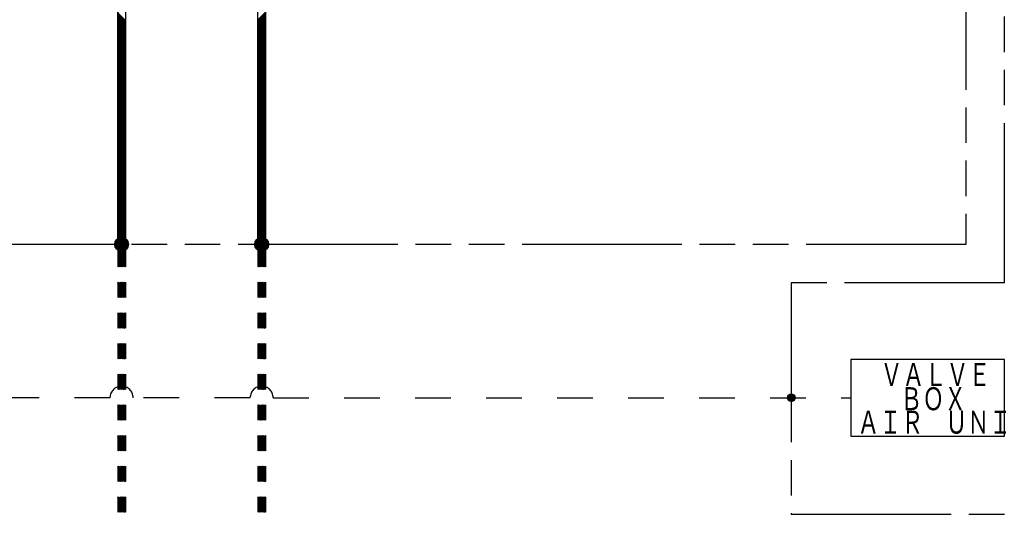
# Model space of a CAD drawing. Header units: millimetres. Extents: x 0 to 840, y 0 to 591.
# Tile 20 of 27: x 544 to 672, y 221 to 286. Entities that reach past the tile are written whole.
import ezdxf

# ---------------------------------------------------------------- set-up
doc = ezdxf.new("R2010")
doc.units = ezdxf.units.MM
doc.header["$LTSCALE"] = 46.255
doc.linetypes.add('DOT', pattern=[0.2, 0.1, -0.1])
doc.linetypes.add('PHANTOM', pattern=[0.8, 0.45, -0.05, 0.1, -0.05, 0.1, -0.05])
for name, color, linetype in [('0001_01', 7, 'CONTINUOUS'), ('0001_03', 7, 'CONTINUOUS'), ('0001_04', 7, 'CONTINUOUS')]:
    doc.layers.add(name, color=color, linetype=linetype)
doc.styles.add('TEXTSTYLE_2', font='txt', dxfattribs={"width": 0.7})

msp = doc.modelspace()

# ---------------------------------------------------------------- linework, layer by layer
at = {"layer": '0001_01', "color": 2, "linetype": 'PHANTOM'}
for p, q in [((666.93, 445.39), (666.93, 256.39)), ((671.93, 251.39), (671.93, 445.39)), ((666.93, 256.39), (388.41, 256.39)), ((671.93, 251.39), (644.18, 251.39)), ((644.18, 251.39), (644.18, 221.19)), ((644.18, 221.19), (814.13, 221.19))]:
    msp.add_line(p, q, dxfattribs=at)
at = {"layer": '0001_01', "color": 2, "linetype": 'Continuous'}
for p, q in [((574.69, 256.39), (574.69, 365.74)), ((575.69, 366.74), (575.69, 256.39)), ((556.44, 343.94), (556.44, 256.39)), ((557.44, 343.94), (557.44, 256.39)), ((556.44, 256.2), (556.44, 253.45)), ((557.44, 256.2), (557.44, 253.45)), ((574.68, 256.2), (574.68, 253.45)), ((575.68, 256.2), (575.68, 253.45)), ((556.44, 251.45), (556.44, 249.45)), ((557.44, 251.45), (557.44, 249.45)), ((574.68, 251.45), (574.68, 249.45)), ((575.68, 251.45), (575.68, 249.45)), ((556.44, 247.45), (556.44, 245.45)), ((557.44, 247.45), (557.44, 245.45)), ((574.68, 247.45), (574.68, 245.45)), ((575.68, 247.45), (575.68, 245.45)), ((556.44, 243.45), (556.44, 241.45)), ((557.44, 243.45), (557.44, 241.45)), ((574.68, 243.45), (574.68, 241.45)), ((575.68, 243.45), (575.68, 241.45)), ((671.93, 241.39), (651.93, 241.39)), ((651.93, 241.39), (651.93, 231.39)), ((671.93, 231.39), (671.93, 241.39)), ((556.44, 239.45), (556.44, 237.45)), ((557.44, 239.45), (557.44, 237.45)), ((574.68, 239.45), (574.68, 237.45)), ((575.68, 239.45), (575.68, 237.45)), ((556.44, 235.45), (556.44, 233.45)), ((557.44, 235.45), (557.44, 233.45)), ((574.68, 235.45), (574.68, 233.45)), ((575.68, 235.45), (575.68, 233.45)), ((556.44, 231.45), (556.44, 229.45)), ((557.44, 231.45), (557.44, 229.45)), ((574.68, 231.45), (574.68, 229.45)), ((575.68, 231.45), (575.68, 229.45)), ((651.93, 231.39), (671.93, 231.39)), ((556.44, 227.45), (556.44, 225.45)), ((557.44, 227.45), (557.44, 225.45)), ((574.68, 227.45), (574.68, 225.45)), ((575.68, 227.45), (575.68, 225.45)), ((556.44, 223.45), (556.44, 221.45)), ((557.44, 223.45), (557.44, 221.45)), ((574.68, 223.45), (574.68, 221.45)), ((575.68, 223.45), (575.68, 221.45))]:
    msp.add_line(p, q, dxfattribs=at)
at = {"layer": '0001_01', "color": 2, "linetype": 'DOT'}
for p, q in [((555.43, 236.39), (528.43, 236.39)), ((573.68, 236.39), (558.43, 236.39)), ((576.68, 236.39), (651.93, 236.39))]:
    msp.add_line(p, q, dxfattribs=at)
at = {"layer": '0001_01', "color": 2, "linetype": 'Continuous'}
for centre, radius in [((556.93, 256.39), 0.9), ((575.18, 256.39), 0.9), ((644.18, 236.39), 0.5)]:
    msp.add_circle(centre, radius, dxfattribs=at)
at = {"layer": '0001_01', "color": 2, "linetype": 'DOT'}
for centre in [(556.93, 236.39), (575.18, 236.39)]:
    msp.add_arc(centre, 1.5, 0, 180, dxfattribs=at)
at = {"layer": '0001_04', "color": 5, "linetype": 'Continuous'}
for p, q in [((556.44, 256.39), (556.44, 342.65)), ((557.44, 342.65), (557.44, 256.39)), ((556.44, 286.57), (557.44, 285.57)), ((556.44, 286.43), (557.44, 285.43)), ((556.44, 286.29), (557.44, 285.29)), ((556.44, 286.15), (557.44, 285.15)), ((574.69, 285.65), (575.69, 286.65)), ((574.69, 285.51), (575.69, 286.51)), ((574.69, 285.37), (575.69, 286.37)), ((574.69, 285.22), (575.69, 286.22)), ((574.69, 285.08), (575.69, 286.08)), ((556.44, 286.01), (557.44, 285.01)), ((556.44, 285.87), (557.44, 284.87)), ((556.44, 285.73), (557.44, 284.73)), ((556.44, 285.58), (557.44, 284.58)), ((556.44, 285.44), (557.44, 284.44)), ((556.44, 285.3), (557.44, 284.3)), ((556.44, 285.16), (557.44, 284.16)), ((556.44, 285.02), (557.44, 284.02)), ((556.44, 284.88), (557.44, 283.88)), ((574.69, 284.94), (575.69, 285.94)), ((574.69, 284.8), (575.69, 285.8)), ((574.69, 284.66), (575.69, 285.66)), ((574.69, 284.52), (575.69, 285.52)), ((574.69, 284.38), (575.69, 285.38)), ((574.69, 284.23), (575.69, 285.23)), ((574.69, 284.09), (575.69, 285.09)), ((574.69, 283.95), (575.69, 284.95)), ((574.69, 283.81), (575.69, 284.81)), ((556.44, 284.74), (557.44, 283.74)), ((556.44, 284.59), (557.44, 283.59)), ((556.44, 284.45), (557.44, 283.45)), ((556.44, 284.31), (557.44, 283.31)), ((556.44, 284.17), (557.44, 283.17)), ((556.44, 284.03), (557.44, 283.03)), ((556.44, 283.89), (557.44, 282.89)), ((556.44, 283.75), (557.44, 282.75)), ((556.44, 283.6), (557.44, 282.6)), ((574.69, 283.67), (575.69, 284.67)), ((574.69, 283.53), (575.69, 284.53)), ((574.69, 283.39), (575.69, 284.39)), ((574.69, 283.24), (575.69, 284.24)), ((574.69, 283.1), (575.69, 284.1)), ((574.69, 282.96), (575.69, 283.96)), ((574.69, 282.82), (575.69, 283.82)), ((574.69, 282.68), (575.69, 283.68)), ((574.69, 282.54), (575.69, 283.54)), ((556.44, 283.46), (557.44, 282.46)), ((556.44, 283.32), (557.44, 282.32)), ((556.44, 283.18), (557.44, 282.18)), ((556.44, 283.04), (557.44, 282.04)), ((556.44, 282.9), (557.44, 281.9)), ((556.44, 282.76), (557.44, 281.76)), ((556.44, 282.61), (557.44, 281.61)), ((556.44, 282.47), (557.44, 281.47)), ((556.44, 282.33), (557.44, 281.33)), ((574.69, 282.4), (575.69, 283.4)), ((574.69, 282.25), (575.69, 283.25)), ((574.69, 282.11), (575.69, 283.11)), ((574.69, 281.97), (575.69, 282.97)), ((574.69, 281.83), (575.69, 282.83)), ((574.69, 281.69), (575.69, 282.69)), ((574.69, 281.55), (575.69, 282.55)), ((574.69, 281.41), (575.69, 282.41)), ((574.69, 281.26), (575.69, 282.26)), ((556.44, 282.19), (557.44, 281.19)), ((556.44, 282.05), (557.44, 281.05)), ((556.44, 281.91), (557.44, 280.91)), ((556.44, 281.77), (557.44, 280.77)), ((556.44, 281.62), (557.44, 280.62)), ((556.44, 281.48), (557.44, 280.48)), ((556.44, 281.34), (557.44, 280.34)), ((556.44, 281.2), (557.44, 280.2)), ((556.44, 281.06), (557.44, 280.06)), ((556.44, 280.92), (557.44, 279.92)), ((574.69, 281.12), (575.69, 282.12)), ((574.69, 280.98), (575.69, 281.98)), ((574.69, 280.84), (575.69, 281.84)), ((574.69, 280.7), (575.69, 281.7)), ((574.69, 280.56), (575.69, 281.56)), ((574.69, 280.42), (575.69, 281.42)), ((574.69, 280.27), (575.69, 281.27)), ((574.69, 280.13), (575.69, 281.13)), ((574.69, 279.99), (575.69, 280.99)), ((556.44, 280.78), (557.44, 279.78)), ((556.44, 280.63), (557.44, 279.63)), ((556.44, 280.49), (557.44, 279.49)), ((556.44, 280.35), (557.44, 279.35)), ((556.44, 280.21), (557.44, 279.21)), ((556.44, 280.07), (557.44, 279.07)), ((556.44, 279.93), (557.44, 278.93)), ((556.44, 279.79), (557.44, 278.79)), ((556.44, 279.64), (557.44, 278.64)), ((574.69, 279.85), (575.69, 280.85)), ((574.69, 279.71), (575.69, 280.71)), ((574.69, 279.57), (575.69, 280.57)), ((574.69, 279.43), (575.69, 280.43)), ((574.69, 279.28), (575.69, 280.28)), ((574.69, 279.14), (575.69, 280.14)), ((574.69, 279), (575.69, 280)), ((574.69, 278.86), (575.69, 279.86)), ((574.69, 278.72), (575.69, 279.72)), ((556.44, 279.5), (557.44, 278.5)), ((556.44, 279.36), (557.44, 278.36)), ((556.44, 279.22), (557.44, 278.22)), ((556.44, 279.08), (557.44, 278.08)), ((556.44, 278.94), (557.44, 277.94)), ((556.44, 278.8), (557.44, 277.8)), ((556.44, 278.65), (557.44, 277.65)), ((556.44, 278.51), (557.44, 277.51)), ((556.44, 278.37), (557.44, 277.37)), ((574.69, 278.58), (575.69, 279.58)), ((574.69, 278.44), (575.69, 279.44)), ((574.69, 278.29), (575.69, 279.29)), ((574.69, 278.15), (575.69, 279.15)), ((574.69, 278.01), (575.69, 279.01)), ((574.69, 277.87), (575.69, 278.87)), ((574.69, 277.73), (575.69, 278.73)), ((574.69, 277.59), (575.69, 278.59)), ((574.69, 277.45), (575.69, 278.45)), ((556.44, 278.23), (557.44, 277.23)), ((556.44, 278.09), (557.44, 277.09)), ((556.44, 277.95), (557.44, 276.95)), ((556.44, 277.81), (557.44, 276.81)), ((556.44, 277.66), (557.44, 276.66)), ((556.44, 277.52), (557.44, 276.52)), ((556.44, 277.38), (557.44, 276.38)), ((556.44, 277.24), (557.44, 276.24)), ((556.44, 277.1), (557.44, 276.1)), ((574.69, 277.3), (575.69, 278.3)), ((574.69, 277.16), (575.69, 278.16)), ((574.69, 277.02), (575.69, 278.02)), ((574.69, 276.88), (575.69, 277.88)), ((574.69, 276.74), (575.69, 277.74)), ((574.69, 276.6), (575.69, 277.6)), ((574.69, 276.46), (575.69, 277.46)), ((574.69, 276.31), (575.69, 277.31)), ((574.69, 276.17), (575.69, 277.17)), ((556.44, 276.96), (557.44, 275.96)), ((556.44, 276.82), (557.44, 275.82)), ((556.44, 276.67), (557.44, 275.67)), ((556.44, 276.53), (557.44, 275.53)), ((556.44, 276.39), (557.44, 275.39)), ((556.44, 276.25), (557.44, 275.25)), ((556.44, 276.11), (557.44, 275.11)), ((556.44, 275.97), (557.44, 274.97)), ((556.44, 275.83), (557.44, 274.83)), ((574.69, 276.03), (575.69, 277.03)), ((574.69, 275.89), (575.69, 276.89)), ((574.69, 275.75), (575.69, 276.75)), ((574.69, 275.61), (575.69, 276.61)), ((574.69, 275.47), (575.69, 276.47)), ((574.69, 275.32), (575.69, 276.32)), ((574.69, 275.18), (575.69, 276.18)), ((574.69, 275.04), (575.69, 276.04)), ((574.69, 274.9), (575.69, 275.9)), ((556.44, 275.68), (557.44, 274.68)), ((556.44, 275.54), (557.44, 274.54)), ((556.44, 275.4), (557.44, 274.4)), ((556.44, 275.26), (557.44, 274.26)), ((556.44, 275.12), (557.44, 274.12)), ((556.44, 274.98), (557.44, 273.98)), ((556.44, 274.84), (557.44, 273.84)), ((556.44, 274.69), (557.44, 273.69)), ((556.44, 274.55), (557.44, 273.55)), ((574.69, 274.76), (575.69, 275.76)), ((574.69, 274.62), (575.69, 275.62)), ((574.69, 274.48), (575.69, 275.48)), ((574.69, 274.33), (575.69, 275.33)), ((574.69, 274.19), (575.69, 275.19)), ((574.69, 274.05), (575.69, 275.05)), ((574.69, 273.91), (575.69, 274.91)), ((574.69, 273.77), (575.69, 274.77)), ((574.69, 273.63), (575.69, 274.63)), ((556.44, 274.41), (557.44, 273.41)), ((556.44, 274.27), (557.44, 273.27)), ((556.44, 274.13), (557.44, 273.13)), ((556.44, 273.99), (557.44, 272.99)), ((556.44, 273.85), (557.44, 272.85)), ((556.44, 273.7), (557.44, 272.7)), ((556.44, 273.56), (557.44, 272.56)), ((556.44, 273.42), (557.44, 272.42)), ((556.44, 273.28), (557.44, 272.28)), ((574.69, 273.49), (575.69, 274.49)), ((574.69, 273.34), (575.69, 274.34)), ((574.69, 273.2), (575.69, 274.2)), ((574.69, 273.06), (575.69, 274.06)), ((574.69, 272.92), (575.69, 273.92)), ((574.69, 272.78), (575.69, 273.78)), ((574.69, 272.64), (575.69, 273.64)), ((574.69, 272.5), (575.69, 273.5)), ((574.69, 272.35), (575.69, 273.35)), ((556.44, 273.14), (557.44, 272.14)), ((556.44, 273), (557.44, 272)), ((556.44, 272.86), (557.44, 271.86)), ((556.44, 272.71), (557.44, 271.71)), ((556.44, 272.57), (557.44, 271.57)), ((556.44, 272.43), (557.44, 271.43)), ((556.44, 272.29), (557.44, 271.29)), ((556.44, 272.15), (557.44, 271.15)), ((556.44, 272.01), (557.44, 271.01)), ((574.69, 272.21), (575.69, 273.21)), ((574.69, 272.07), (575.69, 273.07)), ((574.69, 271.93), (575.69, 272.93)), ((574.69, 271.79), (575.69, 272.79)), ((574.69, 271.65), (575.69, 272.65)), ((574.69, 271.51), (575.69, 272.51)), ((574.69, 271.36), (575.69, 272.36)), ((574.69, 271.22), (575.69, 272.22)), ((574.69, 271.08), (575.69, 272.08)), ((574.69, 270.94), (575.69, 271.94)), ((556.44, 271.87), (557.44, 270.87)), ((556.44, 271.72), (557.44, 270.72)), ((556.44, 271.58), (557.44, 270.58)), ((556.44, 271.44), (557.44, 270.44)), ((556.44, 271.3), (557.44, 270.3)), ((556.44, 271.16), (557.44, 270.16)), ((556.44, 271.02), (557.44, 270.02)), ((556.44, 270.88), (557.44, 269.88)), ((556.44, 270.74), (557.44, 269.74)), ((574.69, 270.8), (575.69, 271.8)), ((574.69, 270.66), (575.69, 271.66)), ((574.69, 270.52), (575.69, 271.52)), ((574.69, 270.37), (575.69, 271.37)), ((574.69, 270.23), (575.69, 271.23)), ((574.69, 270.09), (575.69, 271.09)), ((574.69, 269.95), (575.69, 270.95)), ((574.69, 269.81), (575.69, 270.81)), ((574.69, 269.67), (575.69, 270.67)), ((556.44, 270.59), (557.44, 269.59)), ((556.44, 270.45), (557.44, 269.45)), ((556.44, 270.31), (557.44, 269.31)), ((556.44, 270.17), (557.44, 269.17)), ((556.44, 270.03), (557.44, 269.03)), ((556.44, 269.89), (557.44, 268.89)), ((556.44, 269.75), (557.44, 268.75)), ((556.44, 269.6), (557.44, 268.6)), ((556.44, 269.46), (557.44, 268.46)), ((574.69, 269.53), (575.69, 270.53)), ((574.69, 269.38), (575.69, 270.38)), ((574.69, 269.24), (575.69, 270.24)), ((574.69, 269.1), (575.69, 270.1)), ((574.69, 268.96), (575.69, 269.96)), ((574.69, 268.82), (575.69, 269.82)), ((574.69, 268.68), (575.69, 269.68)), ((574.69, 268.54), (575.69, 269.54)), ((574.69, 268.39), (575.69, 269.39)), ((556.44, 269.32), (557.44, 268.32)), ((556.44, 269.18), (557.44, 268.18)), ((556.44, 269.04), (557.44, 268.04)), ((556.44, 268.9), (557.44, 267.9)), ((556.44, 268.76), (557.44, 267.76)), ((556.44, 268.61), (557.44, 267.61)), ((556.44, 268.47), (557.44, 267.47)), ((556.44, 268.33), (557.44, 267.33)), ((556.44, 268.19), (557.44, 267.19)), ((574.69, 268.25), (575.69, 269.25)), ((574.69, 268.11), (575.69, 269.11)), ((574.69, 267.97), (575.69, 268.97)), ((574.69, 267.83), (575.69, 268.83)), ((574.69, 267.69), (575.69, 268.69)), ((574.69, 267.55), (575.69, 268.55)), ((574.69, 267.4), (575.69, 268.4)), ((574.69, 267.26), (575.69, 268.26)), ((574.69, 267.12), (575.69, 268.12)), ((556.44, 268.05), (557.44, 267.05)), ((556.44, 267.91), (557.44, 266.91)), ((556.44, 267.77), (557.44, 266.77)), ((556.44, 267.62), (557.44, 266.62)), ((556.44, 267.48), (557.44, 266.48)), ((556.44, 267.34), (557.44, 266.34)), ((556.44, 267.2), (557.44, 266.2)), ((556.44, 267.06), (557.44, 266.06)), ((556.44, 266.92), (557.44, 265.92)), ((574.69, 266.98), (575.69, 267.98)), ((574.69, 266.84), (575.69, 267.84)), ((574.69, 266.7), (575.69, 267.7)), ((574.69, 266.56), (575.69, 267.56)), ((574.69, 266.41), (575.69, 267.41)), ((574.69, 266.27), (575.69, 267.27)), ((574.69, 266.13), (575.69, 267.13)), ((574.69, 265.99), (575.69, 266.99)), ((574.69, 265.85), (575.69, 266.85)), ((556.44, 266.78), (557.44, 265.78)), ((556.44, 266.63), (557.44, 265.63)), ((556.44, 266.49), (557.44, 265.49)), ((556.44, 266.35), (557.44, 265.35)), ((556.44, 266.21), (557.44, 265.21)), ((556.44, 266.07), (557.44, 265.07)), ((556.44, 265.93), (557.44, 264.93)), ((556.44, 265.79), (557.44, 264.79)), ((556.44, 265.64), (557.44, 264.64)), ((574.69, 265.71), (575.69, 266.71)), ((574.69, 265.57), (575.69, 266.57)), ((574.69, 265.42), (575.69, 266.42)), ((574.69, 265.28), (575.69, 266.28)), ((574.69, 265.14), (575.69, 266.14)), ((574.69, 265), (575.69, 266)), ((574.69, 264.86), (575.69, 265.86)), ((574.69, 264.72), (575.69, 265.72)), ((574.69, 264.58), (575.69, 265.58)), ((556.44, 265.5), (557.44, 264.5)), ((556.44, 265.36), (557.44, 264.36)), ((556.44, 265.22), (557.44, 264.22)), ((556.44, 265.08), (557.44, 264.08)), ((556.44, 264.94), (557.44, 263.94)), ((556.44, 264.8), (557.44, 263.8)), ((556.44, 264.65), (557.44, 263.65)), ((556.44, 264.51), (557.44, 263.51)), ((556.44, 264.37), (557.44, 263.37)), ((574.69, 264.43), (575.69, 265.43)), ((574.69, 264.29), (575.69, 265.29)), ((574.69, 264.15), (575.69, 265.15)), ((574.69, 264.01), (575.69, 265.01)), ((574.69, 263.87), (575.69, 264.87)), ((574.69, 263.73), (575.69, 264.73)), ((574.69, 263.59), (575.69, 264.59)), ((574.69, 263.44), (575.69, 264.44)), ((574.69, 263.3), (575.69, 264.3)), ((556.44, 264.23), (557.44, 263.23)), ((556.44, 264.09), (557.44, 263.09)), ((556.44, 263.95), (557.44, 262.95)), ((556.44, 263.81), (557.44, 262.81)), ((556.44, 263.66), (557.44, 262.66)), ((556.44, 263.52), (557.44, 262.52)), ((556.44, 263.38), (557.44, 262.38)), ((556.44, 263.24), (557.44, 262.24)), ((556.44, 263.1), (557.44, 262.1)), ((556.44, 262.96), (557.44, 261.96)), ((574.69, 263.16), (575.69, 264.16)), ((574.69, 263.02), (575.69, 264.02)), ((574.69, 262.88), (575.69, 263.88)), ((574.69, 262.74), (575.69, 263.74)), ((574.69, 262.6), (575.69, 263.6)), ((574.69, 262.45), (575.69, 263.45)), ((574.69, 262.31), (575.69, 263.31)), ((574.69, 262.17), (575.69, 263.17)), ((574.69, 262.03), (575.69, 263.03)), ((556.44, 262.82), (557.44, 261.82)), ((556.44, 262.67), (557.44, 261.67)), ((556.44, 262.53), (557.44, 261.53)), ((556.44, 262.39), (557.44, 261.39)), ((556.44, 262.25), (557.44, 261.25)), ((556.44, 262.11), (557.44, 261.11)), ((556.44, 261.97), (557.44, 260.97)), ((556.44, 261.83), (557.44, 260.83)), ((556.44, 261.68), (557.44, 260.68)), ((574.69, 261.89), (575.69, 262.89)), ((574.69, 261.75), (575.69, 262.75)), ((574.69, 261.61), (575.69, 262.61)), ((574.69, 261.46), (575.69, 262.46)), ((574.69, 261.32), (575.69, 262.32)), ((574.69, 261.18), (575.69, 262.18)), ((574.69, 261.04), (575.69, 262.04)), ((574.69, 260.9), (575.69, 261.9)), ((574.69, 260.76), (575.69, 261.76)), ((556.44, 261.54), (557.44, 260.54)), ((556.44, 261.4), (557.44, 260.4)), ((556.44, 261.26), (557.44, 260.26)), ((556.44, 261.12), (557.44, 260.12)), ((556.44, 260.98), (557.44, 259.98)), ((556.44, 260.84), (557.44, 259.84)), ((556.44, 260.69), (557.44, 259.69)), ((556.44, 260.55), (557.44, 259.55)), ((556.44, 260.41), (557.44, 259.41)), ((574.69, 260.62), (575.69, 261.62)), ((574.69, 260.48), (575.69, 261.48)), ((574.69, 260.33), (575.69, 261.33)), ((574.69, 260.19), (575.69, 261.19)), ((574.69, 260.05), (575.69, 261.05)), ((574.69, 259.91), (575.69, 260.91)), ((574.69, 259.77), (575.69, 260.77)), ((574.69, 259.63), (575.69, 260.63)), ((574.69, 259.49), (575.69, 260.49)), ((556.44, 260.27), (557.44, 259.27)), ((556.44, 260.13), (557.44, 259.13)), ((556.44, 259.99), (557.44, 258.99)), ((556.44, 259.85), (557.44, 258.85)), ((556.44, 259.7), (557.44, 258.7)), ((556.44, 259.56), (557.44, 258.56)), ((556.44, 259.42), (557.44, 258.42)), ((556.44, 259.28), (557.44, 258.28)), ((556.44, 259.14), (557.44, 258.14)), ((574.69, 259.34), (575.69, 260.34)), ((574.69, 259.2), (575.69, 260.2)), ((574.69, 259.06), (575.69, 260.06)), ((574.69, 258.92), (575.69, 259.92)), ((574.69, 258.78), (575.69, 259.78)), ((574.69, 258.64), (575.69, 259.64)), ((574.69, 258.5), (575.69, 259.5)), ((574.69, 258.35), (575.69, 259.35)), ((574.69, 258.21), (575.69, 259.21)), ((556.44, 259), (557.44, 258)), ((556.44, 258.86), (557.44, 257.86)), ((556.44, 258.71), (557.44, 257.71)), ((556.44, 258.57), (557.44, 257.57)), ((556.44, 258.43), (557.44, 257.43)), ((556.44, 258.29), (557.44, 257.29)), ((556.44, 258.15), (557.44, 257.15)), ((556.44, 258.01), (557.44, 257.01)), ((556.44, 257.87), (557.44, 256.87)), ((574.3, 256.55), (575.69, 257.94)), ((574.36, 256.76), (575.69, 258.08)), ((574.69, 258.07), (575.69, 259.07)), ((574.69, 257.93), (575.69, 258.93)), ((574.69, 257.79), (575.69, 258.79)), ((574.69, 257.65), (575.69, 258.65)), ((574.69, 257.51), (575.69, 258.51)), ((574.69, 257.36), (575.69, 258.36)), ((574.69, 257.22), (575.69, 258.22)), ((556.03, 256.39), (556.93, 257.29)), ((556.04, 256.26), (557.06, 257.28)), ((556.05, 256.54), (556.78, 257.27)), ((556.07, 256.14), (557.18, 257.25)), ((556.11, 256.04), (557.28, 257.22)), ((556.11, 256.75), (556.57, 257.21)), ((556.15, 255.94), (557.38, 257.17)), ((556.21, 255.86), (557.47, 257.11)), ((556.27, 255.78), (557.54, 257.05)), ((556.34, 255.71), (557.61, 256.98)), ((556.42, 255.65), (557.67, 256.9)), ((556.44, 257.72), (557.44, 256.72)), ((556.44, 257.58), (557.44, 256.58)), ((556.44, 257.44), (557.44, 256.44)), ((556.44, 257.3), (557.35, 256.39)), ((556.44, 257.16), (557.21, 256.39)), ((556.44, 257.02), (557.07, 256.39)), ((556.44, 256.88), (556.92, 256.39)), ((556.44, 256.73), (556.78, 256.39)), ((556.44, 256.59), (556.64, 256.39)), ((556.51, 255.59), (557.73, 256.81)), ((556.61, 255.55), (557.77, 256.71)), ((556.71, 255.51), (557.81, 256.61)), ((574.28, 256.4), (575.69, 257.8)), ((574.29, 256.26), (575.69, 257.66)), ((574.32, 256.15), (575.69, 257.52)), ((574.35, 256.04), (575.69, 257.37)), ((574.4, 255.95), (575.69, 257.23)), ((574.45, 255.86), (575.71, 257.12)), ((574.52, 255.78), (575.79, 257.05)), ((574.59, 255.71), (575.86, 256.98)), ((574.67, 255.65), (575.92, 256.9)), ((574.76, 255.6), (575.98, 256.82)), ((574.85, 255.55), (576.02, 256.72)), ((574.96, 255.52), (576.06, 256.61)), ((556.44, 256.45), (556.5, 256.39)), ((557.44, 256.39), (556.44, 256.39)), ((556.44, 256.06), (556.57, 256.2)), ((556.44, 255.92), (556.71, 256.2)), ((556.44, 255.78), (556.85, 256.2)), ((556.44, 255.64), (556.99, 256.2)), ((556.44, 255.5), (557.13, 256.2)), ((556.44, 255.36), (557.28, 256.2)), ((556.44, 255.22), (557.42, 256.2)), ((556.44, 255.07), (557.44, 256.07)), ((556.44, 254.93), (557.44, 255.93)), ((556.44, 254.79), (557.44, 255.79)), ((556.44, 254.65), (557.44, 255.65)), ((556.44, 254.51), (557.44, 255.51)), ((556.44, 254.37), (557.44, 255.37)), ((556.83, 255.49), (557.83, 256.49)), ((556.97, 255.49), (557.83, 256.35)), ((557.13, 255.51), (557.81, 256.19)), ((557.36, 255.6), (557.73, 255.96)), ((574.68, 256.06), (574.82, 256.2)), ((574.68, 255.92), (574.96, 256.2)), ((574.68, 255.78), (575.1, 256.2)), ((574.68, 255.64), (575.24, 256.2)), ((574.68, 255.5), (575.38, 256.2)), ((574.68, 255.36), (575.52, 256.2)), ((574.68, 255.22), (575.66, 256.2)), ((574.68, 255.07), (575.68, 256.07)), ((574.68, 254.93), (575.68, 255.93)), ((574.68, 254.79), (575.68, 255.79)), ((574.68, 254.65), (575.68, 255.65)), ((574.68, 254.51), (575.68, 255.51)), ((574.68, 254.37), (575.68, 255.37)), ((575.08, 255.49), (576.08, 256.49)), ((575.21, 255.49), (576.08, 256.36)), ((575.38, 255.51), (576.06, 256.2)), ((575.6, 255.59), (575.98, 255.97)), ((556.44, 254.23), (557.44, 255.23)), ((556.44, 254.08), (557.44, 255.08)), ((556.44, 253.94), (557.44, 254.94)), ((556.44, 253.8), (557.44, 254.8)), ((556.44, 253.66), (557.44, 254.66)), ((556.44, 253.52), (557.44, 254.52)), ((556.51, 253.45), (557.44, 254.38)), ((556.65, 253.45), (557.44, 254.24)), ((556.79, 253.45), (557.44, 254.09)), ((574.68, 254.23), (575.68, 255.23)), ((574.68, 254.08), (575.68, 255.08)), ((574.68, 253.94), (575.68, 254.94)), ((574.68, 253.8), (575.68, 254.8)), ((574.68, 253.66), (575.68, 254.66)), ((574.68, 253.52), (575.68, 254.52)), ((574.76, 253.45), (575.68, 254.38)), ((574.9, 253.45), (575.68, 254.24)), ((575.04, 253.45), (575.68, 254.09)), ((556.93, 253.45), (557.44, 253.95)), ((557.07, 253.45), (557.44, 253.81)), ((557.21, 253.45), (557.44, 253.67)), ((557.36, 253.45), (557.44, 253.53)), ((575.18, 253.45), (575.68, 253.95)), ((575.32, 253.45), (575.68, 253.81)), ((575.46, 253.45), (575.68, 253.67)), ((575.6, 253.45), (575.68, 253.53)), ((556.44, 251.4), (556.49, 251.45)), ((556.44, 251.26), (556.63, 251.45)), ((556.44, 251.11), (556.77, 251.45)), ((556.44, 250.97), (556.91, 251.45)), ((556.44, 250.83), (557.05, 251.45)), ((556.44, 250.69), (557.19, 251.45)), ((556.44, 250.55), (557.34, 251.45)), ((574.68, 251.4), (574.74, 251.45)), ((574.68, 251.26), (574.88, 251.45)), ((574.68, 251.11), (575.02, 251.45)), ((574.68, 250.97), (575.16, 251.45)), ((574.68, 250.83), (575.3, 251.45)), ((574.68, 250.69), (575.44, 251.45)), ((574.68, 250.55), (575.58, 251.45)), ((556.44, 250.41), (557.44, 251.41)), ((556.44, 250.27), (557.44, 251.27)), ((556.44, 250.12), (557.44, 251.12)), ((556.44, 249.98), (557.44, 250.98)), ((556.44, 249.84), (557.44, 250.84)), ((556.44, 249.7), (557.44, 250.7)), ((556.44, 249.56), (557.44, 250.56)), ((556.47, 249.45), (557.44, 250.42)), ((556.61, 249.45), (557.44, 250.28)), ((556.75, 249.45), (557.44, 250.13)), ((574.68, 250.41), (575.68, 251.41)), ((574.68, 250.27), (575.68, 251.27)), ((574.68, 250.12), (575.68, 251.12)), ((574.68, 249.98), (575.68, 250.98)), ((574.68, 249.84), (575.68, 250.84)), ((574.68, 249.7), (575.68, 250.7)), ((574.68, 249.56), (575.68, 250.56)), ((574.72, 249.45), (575.68, 250.42)), ((574.86, 249.45), (575.68, 250.28)), ((575, 249.45), (575.68, 250.13)), ((556.89, 249.45), (557.44, 249.99)), ((557.03, 249.45), (557.44, 249.85)), ((557.17, 249.45), (557.44, 249.71)), ((557.32, 249.45), (557.44, 249.57)), ((575.14, 249.45), (575.68, 249.99)), ((575.28, 249.45), (575.68, 249.85)), ((575.42, 249.45), (575.68, 249.71)), ((575.56, 249.45), (575.68, 249.57)), ((556.44, 247.44), (556.45, 247.45)), ((556.44, 247.3), (556.59, 247.45)), ((556.44, 247.15), (556.73, 247.45)), ((556.44, 247.01), (556.87, 247.45)), ((556.44, 246.87), (557.01, 247.45)), ((556.44, 246.73), (557.15, 247.45)), ((556.44, 246.59), (557.3, 247.45)), ((556.44, 246.45), (557.44, 247.45)), ((556.44, 246.31), (557.44, 247.31)), ((556.44, 246.16), (557.44, 247.16)), ((556.44, 246.02), (557.44, 247.02)), ((556.44, 245.88), (557.44, 246.88)), ((556.44, 245.74), (557.44, 246.74)), ((556.44, 245.6), (557.44, 246.6)), ((556.44, 245.46), (557.44, 246.46)), ((556.57, 245.45), (557.44, 246.32)), ((574.68, 247.44), (574.7, 247.45)), ((574.68, 247.3), (574.84, 247.45)), ((574.68, 247.15), (574.98, 247.45)), ((574.68, 247.01), (575.12, 247.45)), ((574.68, 246.87), (575.26, 247.45)), ((574.68, 246.73), (575.4, 247.45)), ((574.68, 246.59), (575.54, 247.45)), ((574.68, 246.45), (575.68, 247.45)), ((574.68, 246.31), (575.68, 247.31)), ((574.68, 246.16), (575.68, 247.16)), ((574.68, 246.02), (575.68, 247.02)), ((574.68, 245.88), (575.68, 246.88)), ((574.68, 245.74), (575.68, 246.74)), ((574.68, 245.6), (575.68, 246.6)), ((574.68, 245.46), (575.68, 246.46)), ((574.82, 245.45), (575.68, 246.32)), ((556.71, 245.45), (557.44, 246.17)), ((556.85, 245.45), (557.44, 246.03)), ((556.99, 245.45), (557.44, 245.89)), ((557.13, 245.45), (557.44, 245.75)), ((557.28, 245.45), (557.44, 245.61)), ((557.42, 245.45), (557.44, 245.47)), ((574.96, 245.45), (575.68, 246.17)), ((575.1, 245.45), (575.68, 246.03)), ((575.24, 245.45), (575.68, 245.89)), ((575.38, 245.45), (575.68, 245.75)), ((575.52, 245.45), (575.68, 245.61)), ((575.67, 245.45), (575.68, 245.47)), ((556.44, 243.34), (556.55, 243.45)), ((556.44, 243.19), (556.69, 243.45)), ((556.44, 243.05), (556.83, 243.45)), ((556.44, 242.91), (556.97, 243.45)), ((556.44, 242.77), (557.11, 243.45)), ((556.44, 242.63), (557.26, 243.45)), ((556.44, 242.49), (557.4, 243.45)), ((556.44, 242.35), (557.44, 243.35)), ((556.44, 242.2), (557.44, 243.2)), ((556.44, 242.06), (557.44, 243.06)), ((556.44, 241.92), (557.44, 242.92)), ((556.44, 241.78), (557.44, 242.78)), ((556.44, 241.64), (557.44, 242.64)), ((556.44, 241.5), (557.44, 242.5)), ((574.68, 243.34), (574.8, 243.45)), ((574.68, 243.19), (574.94, 243.45)), ((574.68, 243.05), (575.08, 243.45)), ((574.68, 242.91), (575.22, 243.45)), ((574.68, 242.77), (575.36, 243.45)), ((574.68, 242.63), (575.5, 243.45)), ((574.68, 242.49), (575.65, 243.45)), ((574.68, 242.35), (575.68, 243.35)), ((574.68, 242.2), (575.68, 243.2)), ((574.68, 242.06), (575.68, 243.06)), ((574.68, 241.92), (575.68, 242.92)), ((574.68, 241.78), (575.68, 242.78)), ((574.68, 241.64), (575.68, 242.64)), ((574.68, 241.5), (575.68, 242.5)), ((556.53, 241.45), (557.44, 242.36)), ((556.67, 241.45), (557.44, 242.21)), ((556.81, 241.45), (557.44, 242.07)), ((556.95, 241.45), (557.44, 241.93)), ((557.09, 241.45), (557.44, 241.79)), ((557.24, 241.45), (557.44, 241.65)), ((557.38, 241.45), (557.44, 241.51)), ((574.78, 241.45), (575.68, 242.36)), ((574.92, 241.45), (575.68, 242.21)), ((575.06, 241.45), (575.68, 242.07)), ((575.2, 241.45), (575.68, 241.93)), ((575.34, 241.45), (575.68, 241.79)), ((575.48, 241.45), (575.68, 241.65)), ((575.63, 241.45), (575.68, 241.51)), ((556.44, 239.38), (556.51, 239.45)), ((556.44, 239.23), (556.65, 239.45)), ((556.44, 239.09), (556.79, 239.45)), ((556.44, 238.95), (556.93, 239.45)), ((556.44, 238.81), (557.07, 239.45)), ((556.44, 238.67), (557.22, 239.45)), ((556.44, 238.53), (557.36, 239.45)), ((556.44, 238.39), (557.44, 239.39)), ((556.44, 238.24), (557.44, 239.24)), ((556.44, 238.1), (557.44, 239.1)), ((556.44, 237.96), (557.44, 238.96)), ((556.44, 237.82), (557.44, 238.82)), ((556.44, 237.68), (557.44, 238.68)), ((574.68, 239.38), (574.76, 239.45)), ((574.68, 239.23), (574.9, 239.45)), ((574.68, 239.09), (575.04, 239.45)), ((574.68, 238.95), (575.18, 239.45)), ((574.68, 238.81), (575.32, 239.45)), ((574.68, 238.67), (575.46, 239.45)), ((574.68, 238.53), (575.6, 239.45)), ((574.68, 238.39), (575.68, 239.39)), ((574.68, 238.24), (575.68, 239.24)), ((574.68, 238.1), (575.68, 239.1)), ((574.68, 237.96), (575.68, 238.96)), ((574.68, 237.82), (575.68, 238.82)), ((574.68, 237.68), (575.68, 238.68)), ((556.44, 237.54), (557.44, 238.54)), ((556.49, 237.45), (557.44, 238.4)), ((556.63, 237.45), (557.44, 238.25)), ((556.77, 237.45), (557.44, 238.11)), ((556.91, 237.45), (557.44, 237.97)), ((557.05, 237.45), (557.44, 237.83)), ((557.2, 237.45), (557.44, 237.69)), ((557.34, 237.45), (557.44, 237.55)), ((574.68, 237.54), (575.68, 238.54)), ((574.74, 237.45), (575.68, 238.4)), ((574.88, 237.45), (575.68, 238.25)), ((575.02, 237.45), (575.68, 238.11)), ((575.16, 237.45), (575.68, 237.97)), ((575.3, 237.45), (575.68, 237.83)), ((575.44, 237.45), (575.68, 237.69)), ((575.58, 237.45), (575.68, 237.55)), ((643.68, 236.42), (644.15, 236.89)), ((643.69, 236.29), (644.28, 236.88)), ((643.73, 236.18), (644.39, 236.84)), ((643.74, 236.61), (643.96, 236.83)), ((643.78, 236.09), (644.48, 236.79)), ((643.85, 236.02), (644.55, 236.72)), ((643.93, 235.96), (644.61, 236.64)), ((644.03, 235.91), (644.66, 236.54)), ((644.14, 235.89), (644.68, 236.43)), ((644.3, 235.9), (644.67, 236.27)), ((556.44, 235.42), (556.47, 235.45)), ((556.44, 235.27), (556.61, 235.45)), ((556.44, 235.13), (556.75, 235.45)), ((556.44, 234.99), (556.89, 235.45)), ((556.44, 234.85), (557.03, 235.45)), ((556.44, 234.71), (557.18, 235.45)), ((556.44, 234.57), (557.32, 235.45)), ((556.44, 234.43), (557.44, 235.43)), ((556.44, 234.28), (557.44, 235.28)), ((556.44, 234.14), (557.44, 235.14)), ((556.44, 234), (557.44, 235)), ((556.44, 233.86), (557.44, 234.86)), ((574.68, 235.42), (574.72, 235.45)), ((574.68, 235.27), (574.86, 235.45)), ((574.68, 235.13), (575, 235.45)), ((574.68, 234.99), (575.14, 235.45)), ((574.68, 234.85), (575.28, 235.45)), ((574.68, 234.71), (575.42, 235.45)), ((574.68, 234.57), (575.56, 235.45)), ((574.68, 234.43), (575.68, 235.43)), ((574.68, 234.28), (575.68, 235.28)), ((574.68, 234.14), (575.68, 235.14)), ((574.68, 234), (575.68, 235)), ((574.68, 233.86), (575.68, 234.86)), ((556.44, 233.72), (557.44, 234.72)), ((556.44, 233.58), (557.44, 234.58)), ((556.45, 233.45), (557.44, 234.44)), ((556.59, 233.45), (557.44, 234.29)), ((556.73, 233.45), (557.44, 234.15)), ((556.87, 233.45), (557.44, 234.01)), ((557.01, 233.45), (557.44, 233.87)), ((557.16, 233.45), (557.44, 233.73)), ((557.3, 233.45), (557.44, 233.59)), ((574.68, 233.72), (575.68, 234.72)), ((574.68, 233.58), (575.68, 234.58)), ((574.7, 233.45), (575.68, 234.44)), ((574.84, 233.45), (575.68, 234.29)), ((574.98, 233.45), (575.68, 234.15)), ((575.12, 233.45), (575.68, 234.01)), ((575.26, 233.45), (575.68, 233.87)), ((575.4, 233.45), (575.68, 233.73)), ((575.54, 233.45), (575.68, 233.59)), ((556.44, 231.31), (556.57, 231.45)), ((556.44, 231.17), (556.71, 231.45)), ((556.44, 231.03), (556.85, 231.45)), ((556.44, 230.89), (556.99, 231.45)), ((556.44, 230.75), (557.14, 231.45)), ((556.44, 230.61), (557.28, 231.45)), ((556.44, 230.47), (557.42, 231.45)), ((556.44, 230.32), (557.44, 231.32)), ((556.44, 230.18), (557.44, 231.18)), ((556.44, 230.04), (557.44, 231.04)), ((556.44, 229.9), (557.44, 230.9)), ((574.68, 231.31), (574.82, 231.45)), ((574.68, 231.17), (574.96, 231.45)), ((574.68, 231.03), (575.1, 231.45)), ((574.68, 230.89), (575.24, 231.45)), ((574.68, 230.75), (575.38, 231.45)), ((574.68, 230.61), (575.52, 231.45)), ((574.68, 230.47), (575.67, 231.45)), ((574.68, 230.32), (575.68, 231.32)), ((574.68, 230.18), (575.68, 231.18)), ((574.68, 230.04), (575.68, 231.04)), ((574.68, 229.9), (575.68, 230.9)), ((556.44, 229.76), (557.44, 230.76)), ((556.44, 229.62), (557.44, 230.62)), ((556.44, 229.48), (557.44, 230.48)), ((556.55, 229.45), (557.44, 230.34)), ((556.69, 229.45), (557.44, 230.19)), ((556.83, 229.45), (557.44, 230.05)), ((556.97, 229.45), (557.44, 229.91)), ((557.12, 229.45), (557.44, 229.77)), ((557.26, 229.45), (557.44, 229.63)), ((574.68, 229.76), (575.68, 230.76)), ((574.68, 229.62), (575.68, 230.62)), ((574.68, 229.48), (575.68, 230.48)), ((574.8, 229.45), (575.68, 230.34)), ((574.94, 229.45), (575.68, 230.19)), ((575.08, 229.45), (575.68, 230.05)), ((575.22, 229.45), (575.68, 229.91)), ((575.36, 229.45), (575.68, 229.77)), ((575.5, 229.45), (575.68, 229.63)), ((557.4, 229.45), (557.44, 229.49)), ((575.65, 229.45), (575.68, 229.49)), ((556.44, 227.36), (556.53, 227.45)), ((556.44, 227.21), (556.67, 227.45)), ((556.44, 227.07), (556.81, 227.45)), ((556.44, 226.93), (556.95, 227.45)), ((556.44, 226.79), (557.1, 227.45)), ((556.44, 226.65), (557.24, 227.45)), ((556.44, 226.51), (557.38, 227.45)), ((556.44, 226.37), (557.44, 227.37)), ((556.44, 226.22), (557.44, 227.22)), ((556.44, 226.08), (557.44, 227.08)), ((574.68, 227.36), (574.78, 227.45)), ((574.68, 227.21), (574.92, 227.45)), ((574.68, 227.07), (575.06, 227.45)), ((574.68, 226.93), (575.2, 227.45)), ((574.68, 226.79), (575.34, 227.45)), ((574.68, 226.65), (575.48, 227.45)), ((574.68, 226.51), (575.63, 227.45)), ((574.68, 226.37), (575.68, 227.37)), ((574.68, 226.22), (575.68, 227.22)), ((574.68, 226.08), (575.68, 227.08)), ((556.44, 225.94), (557.44, 226.94)), ((556.44, 225.8), (557.44, 226.8)), ((556.44, 225.66), (557.44, 226.66)), ((556.44, 225.52), (557.44, 226.52)), ((556.51, 225.45), (557.44, 226.38)), ((556.65, 225.45), (557.44, 226.23)), ((556.79, 225.45), (557.44, 226.09)), ((556.93, 225.45), (557.44, 225.95)), ((557.07, 225.45), (557.44, 225.81)), ((574.68, 225.94), (575.68, 226.94)), ((574.68, 225.8), (575.68, 226.8)), ((574.68, 225.66), (575.68, 226.66)), ((574.68, 225.52), (575.68, 226.52)), ((574.76, 225.45), (575.68, 226.38)), ((574.9, 225.45), (575.68, 226.23)), ((575.04, 225.45), (575.68, 226.09)), ((575.18, 225.45), (575.68, 225.95)), ((575.32, 225.45), (575.68, 225.81)), ((557.22, 225.45), (557.44, 225.67)), ((557.36, 225.45), (557.44, 225.53)), ((575.46, 225.45), (575.68, 225.67)), ((575.61, 225.45), (575.68, 225.53)), ((556.44, 223.4), (556.49, 223.45)), ((556.44, 223.25), (556.63, 223.45)), ((556.44, 223.11), (556.77, 223.45)), ((556.44, 222.97), (556.91, 223.45)), ((556.44, 222.83), (557.05, 223.45)), ((556.44, 222.69), (557.2, 223.45)), ((556.44, 222.55), (557.34, 223.45)), ((556.44, 222.41), (557.44, 223.41)), ((556.44, 222.26), (557.44, 223.26)), ((574.68, 223.4), (574.74, 223.45)), ((574.68, 223.25), (574.88, 223.45)), ((574.68, 223.11), (575.02, 223.45)), ((574.68, 222.97), (575.16, 223.45)), ((574.68, 222.83), (575.3, 223.45)), ((574.68, 222.69), (575.44, 223.45)), ((574.68, 222.55), (575.59, 223.45)), ((574.68, 222.41), (575.68, 223.41)), ((574.68, 222.26), (575.68, 223.26)), ((556.44, 222.12), (557.44, 223.12)), ((556.44, 221.98), (557.44, 222.98)), ((556.44, 221.84), (557.44, 222.84)), ((556.44, 221.7), (557.44, 222.7)), ((556.44, 221.56), (557.44, 222.56)), ((556.47, 221.45), (557.44, 222.42)), ((556.61, 221.45), (557.44, 222.27)), ((556.75, 221.45), (557.44, 222.13)), ((556.89, 221.45), (557.44, 221.99)), ((574.68, 222.12), (575.68, 223.12)), ((574.68, 221.98), (575.68, 222.98)), ((574.68, 221.84), (575.68, 222.84)), ((574.68, 221.7), (575.68, 222.7)), ((574.68, 221.56), (575.68, 222.56)), ((574.72, 221.45), (575.68, 222.42)), ((574.86, 221.45), (575.68, 222.27)), ((575, 221.45), (575.68, 222.13)), ((575.14, 221.45), (575.68, 221.99)), ((557.03, 221.45), (557.44, 221.85)), ((557.18, 221.45), (557.44, 221.71)), ((557.32, 221.45), (557.44, 221.57)), ((575.28, 221.45), (575.68, 221.85)), ((575.42, 221.45), (575.68, 221.71)), ((575.57, 221.45), (575.68, 221.57))]:
    msp.add_line(p, q, dxfattribs=at)

# ---------------------------------------------------------------- texts
at = {"layer": '0001_03', "color": 4, "linetype": 'Continuous', "char_height": 3, "attachment_point": 1, "line_spacing_factor": 0.675, "style": 'TEXTSTYLE_2'}
for s, insert, width in [('ＶＡＬＶＥ', (655.8, 240.92), 20.625), ('ＢＯＸ', (658.38, 237.76), 12.375), ('ＡＩＲ\u3000ＵＮＩＴ', (652.79, 234.71), 33)]:
    msp.add_mtext(s, dxfattribs=dict(at, insert=insert, width=width))

doc.saveas('drawing.dxf')
